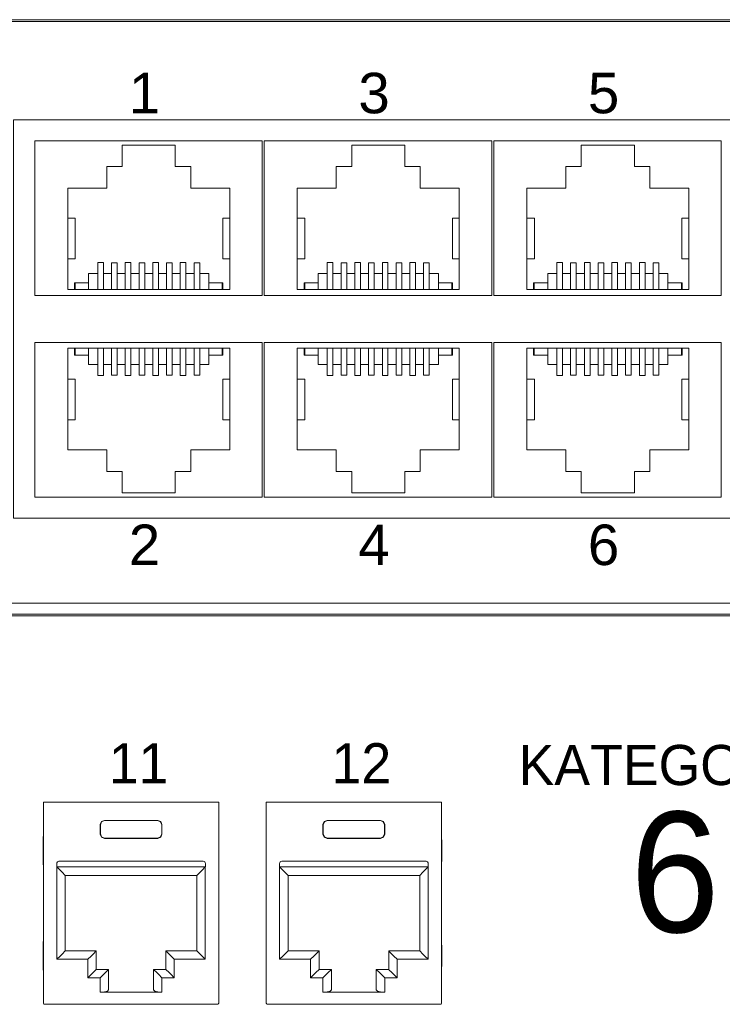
# Model space of a CAD drawing. Header units: millimetres. Extents: x 83969 to 164243, y -22860 to 4849.
# Tile 89 of 156: x 163445.87 to 163449.17, y -21359.72 to -21355.09. Entities that reach past the tile are written whole.
import ezdxf

# ---------------------------------------------------------------- set-up
doc = ezdxf.new("R2010")
doc.units = ezdxf.units.MM
doc.layers.get('0').update_dxf_attribs({"color": 251, "lineweight": 0})
doc.layers.add('Kat.6', color=7, linetype='Continuous')
doc.styles.add('_LANSTER_01', font='romans.shx')
doc.styles.add('Arial10', font='arial.ttf', dxfattribs={"height": 10})

# ---------------------------------------------------------------- blocks, each defined once
blk = doc.blocks.new('Switch 24xGE')
at = {"color": 144}
for points in [[(-306.45, 0), (0, 0), (0, 27.955), (-306.45, 27.955)], [(-185.1, 23.252), (-140, 23.252), (-140, 4.506), (-185.1, 4.506)]]:
    blk.add_lwpolyline(points, close=True, dxfattribs=at)
blk.add_lwpolyline([(-272.449, 27.876), (-34, 27.876), (-34, -0.079), (-272.449, -0.079)], close=True)
for points in [[(-173.4, 22.252), (-173.4, 14.981), (-184.1, 14.981), (-184.1, 22.252), (-173.4, 22.252)], [(-162.6, 22.252), (-162.6, 14.981), (-173.3, 14.981), (-173.3, 22.252), (-162.6, 22.252)], [(-151.8, 22.252), (-151.8, 14.981), (-162.5, 14.981), (-162.5, 22.252), (-151.8, 22.252)], [(-182.546, 15.259), (-182.546, 20.026), (-180.71, 20.026), (-180.71, 21.054), (-179.986, 21.054), (-179.986, 22.053), (-177.484, 22.053), (-177.484, 21.054), (-176.76, 21.054), (-176.76, 20.026), (-174.923, 20.026), (-174.923, 15.259), (-182.546, 15.259), (-182.227, 15.259), (-182.227, 15.576), (-182.196, 15.576), (-182.196, 15.259), (-182.196, 15.576), (-181.561, 15.576), (-181.561, 15.259), (-181.561, 16.021), (-181.135, 16.021), (-181.135, 15.259), (-181.135, 16.54), (-180.868, 16.54), (-180.868, 15.259), (-180.868, 16.021), (-180.487, 16.021), (-180.487, 15.259), (-180.487, 16.52), (-180.221, 16.52), (-180.221, 15.259), (-180.221, 16.021), (-179.84, 16.021), (-179.84, 15.259), (-179.84, 16.54), (-179.573, 16.54), (-179.573, 15.259), (-179.573, 16.021), (-179.192, 16.021), (-179.192, 15.259), (-179.192, 16.52), (-178.925, 16.52), (-178.925, 15.259), (-178.925, 16.021), (-178.544, 16.021), (-178.544, 15.259), (-178.544, 16.54), (-178.278, 16.54), (-178.278, 15.259), (-178.278, 16.021), (-177.897, 16.021), (-177.897, 15.259), (-177.897, 16.52), (-177.63, 16.52), (-177.63, 15.259), (-177.63, 16.021), (-177.249, 16.021), (-177.249, 15.259), (-177.249, 16.54), (-176.982, 16.54), (-176.982, 15.259), (-176.982, 16.021), (-176.601, 16.021), (-176.601, 15.259), (-176.601, 16.52), (-176.335, 16.52), (-176.335, 15.259), (-176.335, 16.021), (-175.909, 16.021), (-175.909, 15.259), (-175.909, 15.576), (-175.274, 15.576), (-175.274, 15.259), (-175.274, 15.576), (-175.242, 15.576), (-175.242, 15.259)], [(-171.746, 15.259), (-171.746, 20.026), (-169.91, 20.026), (-169.91, 21.054), (-169.186, 21.054), (-169.186, 22.053), (-166.684, 22.053), (-166.684, 21.054), (-165.96, 21.054), (-165.96, 20.026), (-164.123, 20.026), (-164.123, 15.259), (-171.746, 15.259), (-171.427, 15.259), (-171.427, 15.576), (-171.396, 15.576), (-171.396, 15.259), (-171.396, 15.576), (-170.761, 15.576), (-170.761, 15.259), (-170.761, 16.021), (-170.335, 16.021), (-170.335, 15.259), (-170.335, 16.54), (-170.068, 16.54), (-170.068, 15.259), (-170.068, 16.021), (-169.687, 16.021), (-169.687, 15.259), (-169.687, 16.52), (-169.421, 16.52), (-169.421, 15.259), (-169.421, 16.021), (-169.04, 16.021), (-169.04, 15.259), (-169.04, 16.54), (-168.773, 16.54), (-168.773, 15.259), (-168.773, 16.021), (-168.392, 16.021), (-168.392, 15.259), (-168.392, 16.52), (-168.125, 16.52), (-168.125, 15.259), (-168.125, 16.021), (-167.744, 16.021), (-167.744, 15.259), (-167.744, 16.54), (-167.478, 16.54), (-167.478, 15.259), (-167.478, 16.021), (-167.097, 16.021), (-167.097, 15.259), (-167.097, 16.52), (-166.83, 16.52), (-166.83, 15.259), (-166.83, 16.021), (-166.449, 16.021), (-166.449, 15.259), (-166.449, 16.54), (-166.182, 16.54), (-166.182, 15.259), (-166.182, 16.021), (-165.801, 16.021), (-165.801, 15.259), (-165.801, 16.52), (-165.535, 16.52), (-165.535, 15.259), (-165.535, 16.021), (-165.109, 16.021), (-165.109, 15.259), (-165.109, 15.576), (-164.474, 15.576), (-164.474, 15.259), (-164.474, 15.576), (-164.442, 15.576), (-164.442, 15.259)], [(-160.946, 15.259), (-160.946, 20.026), (-159.11, 20.026), (-159.11, 21.054), (-158.386, 21.054), (-158.386, 22.053), (-155.884, 22.053), (-155.884, 21.054), (-155.16, 21.054), (-155.16, 20.026), (-153.323, 20.026), (-153.323, 15.259), (-160.946, 15.259), (-160.627, 15.259), (-160.627, 15.576), (-160.596, 15.576), (-160.596, 15.259), (-160.596, 15.576), (-159.961, 15.576), (-159.961, 15.259), (-159.961, 16.021), (-159.535, 16.021), (-159.535, 15.259), (-159.535, 16.54), (-159.268, 16.54), (-159.268, 15.259), (-159.268, 16.021), (-158.887, 16.021), (-158.887, 15.259), (-158.887, 16.52), (-158.621, 16.52), (-158.621, 15.259), (-158.621, 16.021), (-158.24, 16.021), (-158.24, 15.259), (-158.24, 16.54), (-157.973, 16.54), (-157.973, 15.259), (-157.973, 16.021), (-157.592, 16.021), (-157.592, 15.259), (-157.592, 16.52), (-157.325, 16.52), (-157.325, 15.259), (-157.325, 16.021), (-156.944, 16.021), (-156.944, 15.259), (-156.944, 16.54), (-156.678, 16.54), (-156.678, 15.259), (-156.678, 16.021), (-156.297, 16.021), (-156.297, 15.259), (-156.297, 16.52), (-156.03, 16.52), (-156.03, 15.259), (-156.03, 16.021), (-155.649, 16.021), (-155.649, 15.259), (-155.649, 16.54), (-155.382, 16.54), (-155.382, 15.259), (-155.382, 16.021), (-155.001, 16.021), (-155.001, 15.259), (-155.001, 16.52), (-154.735, 16.52), (-154.735, 15.259), (-154.735, 16.021), (-154.309, 16.021), (-154.309, 15.259), (-154.309, 15.576), (-153.674, 15.576), (-153.674, 15.259), (-153.674, 15.576), (-153.642, 15.576), (-153.642, 15.259)], [(-182.546, 18.616), (-182.191, 18.616), (-182.191, 16.713), (-182.546, 16.713)], [(-174.923, 18.616), (-175.247, 18.616), (-175.247, 16.713), (-174.923, 16.713)], [(-171.746, 18.616), (-171.391, 18.616), (-171.391, 16.713), (-171.746, 16.713)], [(-164.123, 18.616), (-164.447, 18.616), (-164.447, 16.713), (-164.123, 16.713)], [(-160.946, 18.616), (-160.591, 18.616), (-160.591, 16.713), (-160.946, 16.713)], [(-153.323, 18.616), (-153.647, 18.616), (-153.647, 16.713), (-153.323, 16.713)], [(-173.4, 5.506), (-173.4, 12.777), (-184.1, 12.777), (-184.1, 5.506), (-173.4, 5.506)], [(-162.6, 5.506), (-162.6, 12.777), (-173.3, 12.777), (-173.3, 5.506), (-162.6, 5.506)], [(-151.8, 5.506), (-151.8, 12.777), (-162.5, 12.777), (-162.5, 5.506), (-151.8, 5.506)], [(-182.546, 12.5), (-182.546, 7.733), (-180.71, 7.733), (-180.71, 6.704), (-179.986, 6.704), (-179.986, 5.705), (-177.484, 5.705), (-177.484, 6.704), (-176.76, 6.704), (-176.76, 7.733), (-174.923, 7.733), (-174.923, 12.5), (-182.546, 12.5), (-182.227, 12.5), (-182.227, 12.182), (-182.196, 12.182), (-182.196, 12.5), (-182.196, 12.182), (-181.561, 12.182), (-181.561, 12.5), (-181.561, 11.738), (-181.135, 11.738), (-181.135, 12.5), (-181.135, 11.219), (-180.868, 11.219), (-180.868, 12.5), (-180.868, 11.738), (-180.487, 11.738), (-180.487, 12.5), (-180.487, 11.239), (-180.221, 11.239), (-180.221, 12.5), (-180.221, 11.738), (-179.84, 11.738), (-179.84, 12.5), (-179.84, 11.218), (-179.573, 11.218), (-179.573, 12.5), (-179.573, 11.738), (-179.192, 11.738), (-179.192, 12.5), (-179.192, 11.239), (-178.925, 11.239), (-178.925, 12.5), (-178.925, 11.738), (-178.544, 11.738), (-178.544, 12.5), (-178.544, 11.218), (-178.278, 11.218), (-178.278, 12.5), (-178.278, 11.738), (-177.897, 11.738), (-177.897, 12.5), (-177.897, 11.239), (-177.63, 11.239), (-177.63, 12.5), (-177.63, 11.738), (-177.249, 11.738), (-177.249, 12.5), (-177.249, 11.218), (-176.982, 11.218), (-176.982, 12.5), (-176.982, 11.738), (-176.601, 11.738), (-176.601, 12.5), (-176.601, 11.239), (-176.335, 11.239), (-176.335, 12.5), (-176.335, 11.738), (-175.909, 11.738), (-175.909, 12.5), (-175.909, 12.182), (-175.274, 12.182), (-175.274, 12.5), (-175.274, 12.182), (-175.242, 12.182), (-175.242, 12.5)], [(-171.746, 12.5), (-171.746, 7.733), (-169.91, 7.733), (-169.91, 6.704), (-169.186, 6.704), (-169.186, 5.705), (-166.684, 5.705), (-166.684, 6.704), (-165.96, 6.704), (-165.96, 7.733), (-164.123, 7.733), (-164.123, 12.5), (-171.746, 12.5), (-171.427, 12.5), (-171.427, 12.182), (-171.396, 12.182), (-171.396, 12.5), (-171.396, 12.182), (-170.761, 12.182), (-170.761, 12.5), (-170.761, 11.738), (-170.335, 11.738), (-170.335, 12.5), (-170.335, 11.219), (-170.068, 11.219), (-170.068, 12.5), (-170.068, 11.738), (-169.687, 11.738), (-169.687, 12.5), (-169.687, 11.239), (-169.421, 11.239), (-169.421, 12.5), (-169.421, 11.738), (-169.04, 11.738), (-169.04, 12.5), (-169.04, 11.218), (-168.773, 11.218), (-168.773, 12.5), (-168.773, 11.738), (-168.392, 11.738), (-168.392, 12.5), (-168.392, 11.239), (-168.125, 11.239), (-168.125, 12.5), (-168.125, 11.738), (-167.744, 11.738), (-167.744, 12.5), (-167.744, 11.218), (-167.478, 11.218), (-167.478, 12.5), (-167.478, 11.738), (-167.097, 11.738), (-167.097, 12.5), (-167.097, 11.239), (-166.83, 11.239), (-166.83, 12.5), (-166.83, 11.738), (-166.449, 11.738), (-166.449, 12.5), (-166.449, 11.218), (-166.182, 11.218), (-166.182, 12.5), (-166.182, 11.738), (-165.801, 11.738), (-165.801, 12.5), (-165.801, 11.239), (-165.535, 11.239), (-165.535, 12.5), (-165.535, 11.738), (-165.109, 11.738), (-165.109, 12.5), (-165.109, 12.182), (-164.474, 12.182), (-164.474, 12.5), (-164.474, 12.182), (-164.442, 12.182), (-164.442, 12.5)], [(-160.946, 12.5), (-160.946, 7.733), (-159.11, 7.733), (-159.11, 6.704), (-158.386, 6.704), (-158.386, 5.705), (-155.884, 5.705), (-155.884, 6.704), (-155.16, 6.704), (-155.16, 7.733), (-153.323, 7.733), (-153.323, 12.5), (-160.946, 12.5), (-160.627, 12.5), (-160.627, 12.182), (-160.596, 12.182), (-160.596, 12.5), (-160.596, 12.182), (-159.961, 12.182), (-159.961, 12.5), (-159.961, 11.738), (-159.535, 11.738), (-159.535, 12.5), (-159.535, 11.219), (-159.268, 11.219), (-159.268, 12.5), (-159.268, 11.738), (-158.887, 11.738), (-158.887, 12.5), (-158.887, 11.239), (-158.621, 11.239), (-158.621, 12.5), (-158.621, 11.738), (-158.24, 11.738), (-158.24, 12.5), (-158.24, 11.218), (-157.973, 11.218), (-157.973, 12.5), (-157.973, 11.738), (-157.592, 11.738), (-157.592, 12.5), (-157.592, 11.239), (-157.325, 11.239), (-157.325, 12.5), (-157.325, 11.738), (-156.944, 11.738), (-156.944, 12.5), (-156.944, 11.218), (-156.678, 11.218), (-156.678, 12.5), (-156.678, 11.738), (-156.297, 11.738), (-156.297, 12.5), (-156.297, 11.239), (-156.03, 11.239), (-156.03, 12.5), (-156.03, 11.738), (-155.649, 11.738), (-155.649, 12.5), (-155.649, 11.218), (-155.382, 11.218), (-155.382, 12.5), (-155.382, 11.738), (-155.001, 11.738), (-155.001, 12.5), (-155.001, 11.239), (-154.735, 11.239), (-154.735, 12.5), (-154.735, 11.738), (-154.309, 11.738), (-154.309, 12.5), (-154.309, 12.182), (-153.674, 12.182), (-153.674, 12.5), (-153.674, 12.182), (-153.642, 12.182), (-153.642, 12.5)], [(-182.546, 9.143), (-182.191, 9.143), (-182.191, 11.045), (-182.546, 11.045)], [(-174.923, 9.143), (-175.247, 9.143), (-175.247, 11.045), (-174.923, 11.045)], [(-171.746, 9.143), (-171.391, 9.143), (-171.391, 11.045), (-171.746, 11.045)], [(-164.123, 9.143), (-164.447, 9.143), (-164.447, 11.045), (-164.123, 11.045)], [(-160.946, 9.143), (-160.591, 9.143), (-160.591, 11.045), (-160.946, 11.045)], [(-153.323, 9.143), (-153.647, 9.143), (-153.647, 11.045), (-153.323, 11.045)]]:
    blk.add_lwpolyline(points, dxfattribs=at)
at = {"color": 144, "style": 'Arial10'}
for s, p in [('3', (-168.874, 23.553)), ('1', (-179.674, 23.553)), ('5', (-158.074, 23.553)), ('2', (-179.674, 2.306)), ('4', (-168.874, 2.306)), ('6', (-158.074, 2.306))]:
    blk.add_text(s, height=1.905, dxfattribs=at).set_placement(p)
blk = doc.blocks.new('Panel modularny_24_port_1U')
at = {"color": 0}
blk.add_line((48.895, 4.445), (0, 4.445), dxfattribs=at)
at = {"color": 0, "linetype": 'Continuous'}
for p, q in [((19.7812, 2.9564), (19.8001, 2.9564)), ((19.7812, 2.9564), (19.7812, 1.4553)), ((19.8001, 2.9564), (19.8032, 2.9564)), ((19.8032, 2.9564), (19.8106, 2.9564)), ((21.0637, 2.9564), (19.8106, 2.9564)), ((21.0711, 2.9564), (21.0637, 2.9564)), ((21.0742, 2.9564), (21.0711, 2.9564)), ((21.0931, 2.9564), (21.0742, 2.9564)), ((21.0931, 2.9564), (21.0931, 1.4553)), ((21.448, 2.9564), (21.4669, 2.9564)), ((21.448, 2.9564), (21.448, 1.4553)), ((21.4669, 2.9564), (21.4701, 2.9564)), ((21.4701, 2.9564), (21.4774, 2.9564)), ((22.7306, 2.9564), (21.4774, 2.9564)), ((22.7379, 2.9564), (22.7306, 2.9564)), ((22.7411, 2.9564), (22.7379, 2.9564)), ((22.76, 2.9564), (22.7411, 2.9564)), ((22.76, 2.9564), (22.76, 1.4553)), ((20.2061, 2.7884), (20.2153, 2.8107)), ((20.2168, 2.8092), (20.2076, 2.7869)), ((20.2153, 2.8107), (20.2376, 2.8199)), ((20.2391, 2.8184), (20.2168, 2.8092)), ((20.2376, 2.8199), (20.6366, 2.8199)), ((20.2376, 2.8199), (20.2391, 2.8184)), ((20.6352, 2.8184), (20.2391, 2.8184)), ((20.6366, 2.8199), (20.6352, 2.8184)), ((20.6352, 2.8184), (20.6575, 2.8092)), ((20.6589, 2.8107), (20.6366, 2.8199)), ((20.6575, 2.8092), (20.6667, 2.7869)), ((20.6681, 2.7884), (20.6589, 2.8107)), ((21.873, 2.7884), (21.8822, 2.8107)), ((21.8837, 2.8092), (21.8745, 2.7869)), ((21.8822, 2.8107), (21.9045, 2.8199)), ((21.906, 2.8184), (21.8837, 2.8092)), ((21.9045, 2.8199), (22.3035, 2.8199)), ((21.9045, 2.8199), (21.906, 2.8184)), ((22.3021, 2.8184), (21.906, 2.8184)), ((22.3035, 2.8199), (22.3021, 2.8184)), ((22.3021, 2.8184), (22.3243, 2.8092)), ((22.3258, 2.8107), (22.3035, 2.8199)), ((22.3243, 2.8092), (22.3336, 2.7869)), ((22.335, 2.7884), (22.3258, 2.8107)), ((20.2061, 2.717), (20.2061, 2.7884)), ((20.2076, 2.7869), (20.2061, 2.7884)), ((20.2076, 2.7184), (20.2076, 2.7869)), ((20.6667, 2.7869), (20.6681, 2.7884)), ((20.6667, 2.7184), (20.6667, 2.7869)), ((20.6681, 2.717), (20.6681, 2.7884)), ((21.873, 2.717), (21.873, 2.7884)), ((21.8745, 2.7869), (21.873, 2.7884)), ((21.8745, 2.7184), (21.8745, 2.7869)), ((22.3336, 2.7869), (22.335, 2.7884)), ((22.3336, 2.7184), (22.3336, 2.7869)), ((22.335, 2.717), (22.335, 2.7884)), ((19.7805, 2.6904), (19.7802, 2.662)), ((19.7802, 2.662), (19.7802, 2.5255)), ((19.7812, 2.7126), (19.7805, 2.6904)), ((20.2076, 2.7184), (20.2061, 2.717)), ((20.2153, 2.6947), (20.2061, 2.717)), ((20.2076, 2.7184), (20.2168, 2.6962)), ((20.2376, 2.6855), (20.2153, 2.6947)), ((20.2168, 2.6962), (20.2391, 2.687)), ((20.2391, 2.687), (20.2376, 2.6855)), ((20.2376, 2.6855), (20.6366, 2.6855)), ((20.6352, 2.687), (20.2391, 2.687)), ((20.6575, 2.6962), (20.6352, 2.687)), ((20.6352, 2.687), (20.6366, 2.6855)), ((20.6366, 2.6855), (20.6589, 2.6947)), ((20.6667, 2.7184), (20.6575, 2.6962)), ((20.6589, 2.6947), (20.6681, 2.717)), ((20.6667, 2.7184), (20.6681, 2.717)), ((21.0938, 2.6904), (21.0931, 2.7126)), ((21.094, 2.662), (21.0938, 2.6904)), ((21.094, 2.662), (21.094, 2.5255)), ((21.4474, 2.6904), (21.4471, 2.662)), ((21.4471, 2.662), (21.4471, 2.5255)), ((21.448, 2.7126), (21.4474, 2.6904)), ((21.8745, 2.7184), (21.873, 2.717)), ((21.8822, 2.6947), (21.873, 2.717)), ((21.8745, 2.7184), (21.8837, 2.6962)), ((21.9045, 2.6855), (21.8822, 2.6947)), ((21.8837, 2.6962), (21.906, 2.687)), ((21.906, 2.687), (21.9045, 2.6855)), ((21.9045, 2.6855), (22.3035, 2.6855)), ((22.3021, 2.687), (21.906, 2.687)), ((22.3243, 2.6962), (22.3021, 2.687)), ((22.3021, 2.687), (22.3035, 2.6855)), ((22.3035, 2.6855), (22.3258, 2.6947)), ((22.3336, 2.7184), (22.3243, 2.6962)), ((22.3258, 2.6947), (22.335, 2.717)), ((22.3336, 2.7184), (22.335, 2.717)), ((22.7606, 2.6904), (22.76, 2.7126)), ((22.7609, 2.662), (22.7606, 2.6904)), ((22.7609, 2.662), (22.7609, 2.5255)), ((19.7802, 2.5255), (19.7805, 2.4971)), ((20.9769, 2.5141), (19.8974, 2.5141)), ((21.0938, 2.4971), (21.094, 2.5255)), ((21.4471, 2.5255), (21.4474, 2.4971)), ((22.6437, 2.5141), (21.5643, 2.5141)), ((22.7606, 2.4971), (22.7609, 2.5255)), ((19.7805, 2.4971), (19.7812, 2.4749)), ((19.8806, 2.4973), (19.8806, 2.4721)), ((20.9937, 2.4721), (19.8806, 2.4721)), ((19.8817, 2.4721), (19.9058, 2.4479)), ((19.8817, 1.7811), (19.8817, 2.4721)), ((19.9058, 2.4479), (19.9262, 2.4275)), ((20.9685, 2.4479), (20.9481, 2.4275)), ((20.9926, 2.4721), (20.9685, 2.4479)), ((20.9926, 1.7811), (20.9926, 2.4721)), ((20.9937, 2.4973), (20.9937, 2.4721)), ((21.0931, 2.4749), (21.0938, 2.4971)), ((21.4474, 2.4971), (21.448, 2.4749)), ((21.5475, 2.4973), (21.5475, 2.4721)), ((22.6605, 2.4721), (21.5475, 2.4721)), ((21.5485, 2.4721), (21.5726, 2.4479)), ((21.5485, 1.7811), (21.5485, 2.4721)), ((21.5726, 2.4479), (21.5931, 2.4275)), ((22.6354, 2.4479), (22.6149, 2.4275)), ((22.6595, 2.4721), (22.6354, 2.4479)), ((22.6595, 1.7811), (22.6595, 2.4721)), ((22.6605, 2.4973), (22.6605, 2.4721)), ((22.76, 2.4749), (22.7606, 2.4971)), ((19.9262, 2.4275), (19.9399, 2.4138)), ((19.9399, 2.4138), (19.9447, 2.4091)), ((19.9447, 2.4091), (19.9447, 1.8441)), ((19.9447, 2.4091), (20.9296, 2.4091)), ((20.9344, 2.4138), (20.9296, 2.4091)), ((20.9296, 2.4091), (20.9296, 1.8441)), ((20.9481, 2.4275), (20.9344, 2.4138)), ((21.5931, 2.4275), (21.6067, 2.4138)), ((21.6067, 2.4138), (21.6115, 2.4091)), ((21.6115, 2.4091), (21.6115, 1.8441)), ((21.6115, 2.4091), (22.5965, 2.4091)), ((22.6013, 2.4138), (22.5965, 2.4091)), ((22.5965, 2.4091), (22.5965, 1.8441)), ((22.6149, 2.4275), (22.6013, 2.4138)), ((19.7812, 1.9259), (19.7805, 1.9036)), ((21.0938, 1.9036), (21.0931, 1.9259)), ((21.448, 1.9259), (21.4474, 1.9036)), ((22.7606, 1.9036), (22.76, 1.9259)), ((19.7805, 1.9036), (19.7802, 1.8752)), ((19.7802, 1.8752), (19.7802, 1.7387)), ((19.9447, 1.8441), (19.9399, 1.8393)), ((20.1767, 1.8441), (19.9447, 1.8441)), ((20.1767, 1.8441), (20.1719, 1.8393)), ((20.1767, 1.7055), (20.1767, 1.8441)), ((20.6975, 1.7055), (20.6975, 1.8441)), ((20.6975, 1.8441), (20.9296, 1.8441)), ((20.6975, 1.8441), (20.7023, 1.8393)), ((20.9296, 1.8441), (20.9344, 1.8393)), ((21.094, 1.8752), (21.0938, 1.9036)), ((21.094, 1.8752), (21.094, 1.7387)), ((21.4474, 1.9036), (21.4471, 1.8752)), ((21.4471, 1.8752), (21.4471, 1.7387)), ((21.6115, 1.8441), (21.6067, 1.8393)), ((21.8436, 1.8441), (21.6115, 1.8441)), ((21.8436, 1.8441), (21.8388, 1.8393)), ((21.8436, 1.7055), (21.8436, 1.8441)), ((22.3644, 1.7055), (22.3644, 1.8441)), ((22.3644, 1.8441), (22.5965, 1.8441)), ((22.3644, 1.8441), (22.3692, 1.8393)), ((22.5965, 1.8441), (22.6013, 1.8393)), ((22.7609, 1.8752), (22.7606, 1.9036)), ((22.7609, 1.8752), (22.7609, 1.7387)), ((19.9058, 1.8052), (19.8817, 1.7811)), ((19.8817, 1.7811), (20.1137, 1.7811)), ((19.9262, 1.8257), (19.9058, 1.8052)), ((19.9399, 1.8393), (19.9262, 1.8257)), ((20.1378, 1.8052), (20.1137, 1.7811)), ((20.1137, 1.7811), (20.1137, 1.6425)), ((20.1583, 1.8257), (20.1378, 1.8052)), ((20.1719, 1.8393), (20.1583, 1.8257)), ((20.7023, 1.8393), (20.716, 1.8257)), ((20.716, 1.8257), (20.7364, 1.8052)), ((20.7364, 1.8052), (20.7605, 1.7811)), ((20.9926, 1.7811), (20.7605, 1.7811)), ((20.7605, 1.7811), (20.7605, 1.6425)), ((20.9344, 1.8393), (20.9481, 1.8257)), ((20.9481, 1.8257), (20.9685, 1.8052)), ((20.9685, 1.8052), (20.9926, 1.7811)), ((21.5726, 1.8052), (21.5485, 1.7811)), ((21.5485, 1.7811), (21.7806, 1.7811)), ((21.5931, 1.8257), (21.5726, 1.8052)), ((21.6067, 1.8393), (21.5931, 1.8257)), ((21.8047, 1.8052), (21.7806, 1.7811)), ((21.7806, 1.7811), (21.7806, 1.6425)), ((21.8251, 1.8257), (21.8047, 1.8052)), ((21.8388, 1.8393), (21.8251, 1.8257)), ((22.3692, 1.8393), (22.3829, 1.8257)), ((22.3829, 1.8257), (22.4033, 1.8052)), ((22.4033, 1.8052), (22.4274, 1.7811)), ((22.6595, 1.7811), (22.4274, 1.7811)), ((22.4274, 1.7811), (22.4274, 1.6425)), ((22.6013, 1.8393), (22.6149, 1.8257)), ((22.6149, 1.8257), (22.6354, 1.8052)), ((22.6354, 1.8052), (22.6595, 1.7811)), ((19.7802, 1.7387), (19.7805, 1.7104)), ((19.7805, 1.7104), (19.7812, 1.6881)), ((20.1583, 1.6871), (20.1719, 1.7007)), ((20.1719, 1.7007), (20.1767, 1.7055)), ((20.2691, 1.7055), (20.1767, 1.7055)), ((20.2507, 1.6871), (20.2643, 1.7007)), ((20.2643, 1.7007), (20.2691, 1.7055)), ((20.2691, 1.7055), (20.2691, 1.5517)), ((20.6051, 1.7055), (20.6975, 1.7055)), ((20.6051, 1.7055), (20.6051, 1.5517)), ((20.6099, 1.7007), (20.6051, 1.7055)), ((20.6236, 1.6871), (20.6099, 1.7007)), ((20.7023, 1.7007), (20.6975, 1.7055)), ((20.716, 1.6871), (20.7023, 1.7007)), ((21.0931, 1.6881), (21.0938, 1.7104)), ((21.0938, 1.7104), (21.094, 1.7387)), ((21.4471, 1.7387), (21.4474, 1.7104)), ((21.4474, 1.7104), (21.448, 1.6881)), ((21.8251, 1.6871), (21.8388, 1.7007)), ((21.8388, 1.7007), (21.8436, 1.7055)), ((21.936, 1.7055), (21.8436, 1.7055)), ((21.9175, 1.6871), (21.9312, 1.7007)), ((21.9312, 1.7007), (21.936, 1.7055)), ((21.936, 1.7055), (21.936, 1.5517)), ((22.272, 1.7055), (22.3644, 1.7055)), ((22.272, 1.7055), (22.272, 1.5517)), ((22.2768, 1.7007), (22.272, 1.7055)), ((22.2905, 1.6871), (22.2768, 1.7007)), ((22.3692, 1.7007), (22.3644, 1.7055)), ((22.3829, 1.6871), (22.3692, 1.7007)), ((22.76, 1.6881), (22.7606, 1.7104)), ((22.7606, 1.7104), (22.7609, 1.7387)), ((20.1137, 1.6425), (20.1378, 1.6666)), ((20.1137, 1.6425), (20.2061, 1.6425)), ((20.1378, 1.6666), (20.1583, 1.6871)), ((20.2061, 1.6425), (20.2302, 1.6666)), ((20.2061, 1.5349), (20.2061, 1.6425)), ((20.2302, 1.6666), (20.2507, 1.6871)), ((20.644, 1.6666), (20.6236, 1.6871)), ((20.6681, 1.6425), (20.644, 1.6666)), ((20.7605, 1.6425), (20.6681, 1.6425)), ((20.6681, 1.5349), (20.6681, 1.6425)), ((20.7364, 1.6666), (20.716, 1.6871)), ((20.7605, 1.6425), (20.7364, 1.6666)), ((21.7806, 1.6425), (21.8047, 1.6666)), ((21.7806, 1.6425), (21.873, 1.6425)), ((21.8047, 1.6666), (21.8251, 1.6871)), ((21.873, 1.6425), (21.8971, 1.6666)), ((21.873, 1.5349), (21.873, 1.6425)), ((21.8971, 1.6666), (21.9175, 1.6871)), ((22.3109, 1.6666), (22.2905, 1.6871)), ((22.335, 1.6425), (22.3109, 1.6666)), ((22.4274, 1.6425), (22.335, 1.6425)), ((22.335, 1.5349), (22.335, 1.6425)), ((22.4033, 1.6666), (22.3829, 1.6871)), ((22.4274, 1.6425), (22.4033, 1.6666)), ((20.2691, 1.5517), (20.2607, 1.5433)), ((20.6051, 1.5517), (20.6136, 1.5433)), ((21.936, 1.5517), (21.9276, 1.5433)), ((22.272, 1.5517), (22.2805, 1.5433)), ((20.2376, 1.5371), (20.2061, 1.5349)), ((20.6681, 1.5349), (20.2061, 1.5349)), ((20.2607, 1.5433), (20.2376, 1.5371)), ((20.6136, 1.5433), (20.6366, 1.5371)), ((20.6366, 1.5371), (20.6681, 1.5349)), ((21.9045, 1.5371), (21.873, 1.5349)), ((22.335, 1.5349), (21.873, 1.5349)), ((21.9276, 1.5433), (21.9045, 1.5371)), ((22.2805, 1.5433), (22.3035, 1.5371)), ((22.3035, 1.5371), (22.335, 1.5349)), ((19.7812, 1.4551), (19.7812, 1.4553)), ((19.7812, 1.4551), (19.7812, 1.4548)), ((19.7812, 1.4548), (19.7812, 1.4541)), ((19.7812, 1.4541), (19.7814, 1.4528)), ((19.7814, 1.4528), (19.7828, 1.4495)), ((19.7828, 1.4495), (19.7851, 1.4469)), ((19.7851, 1.4469), (19.7882, 1.4452)), ((19.7882, 1.4452), (19.7917, 1.4446)), ((19.7917, 1.4446), (19.7917, 1.4446)), ((19.7917, 1.4446), (21.0826, 1.4446)), ((21.0861, 1.4452), (21.0826, 1.4446)), ((21.0826, 1.4446), (21.0826, 1.4446)), ((21.0891, 1.4469), (21.0861, 1.4452)), ((21.0915, 1.4495), (21.0891, 1.4469)), ((21.0928, 1.4528), (21.0915, 1.4495)), ((21.093, 1.4541), (21.0928, 1.4528)), ((21.0931, 1.4548), (21.093, 1.4541)), ((21.0931, 1.4551), (21.0931, 1.4553)), ((21.0931, 1.4551), (21.0931, 1.4548)), ((21.448, 1.4551), (21.448, 1.4553)), ((21.448, 1.4551), (21.448, 1.4548)), ((21.448, 1.4548), (21.4481, 1.4541)), ((21.4481, 1.4541), (21.4483, 1.4528)), ((21.4483, 1.4528), (21.4497, 1.4495)), ((21.4497, 1.4495), (21.452, 1.4469)), ((21.452, 1.4469), (21.4551, 1.4452)), ((21.4551, 1.4452), (21.4585, 1.4446)), ((21.4585, 1.4446), (21.4585, 1.4446)), ((21.4585, 1.4446), (22.7495, 1.4446)), ((22.7529, 1.4452), (22.7495, 1.4446)), ((22.7495, 1.4446), (22.7495, 1.4446)), ((22.756, 1.4469), (22.7529, 1.4452)), ((22.7584, 1.4495), (22.756, 1.4469)), ((22.7597, 1.4528), (22.7584, 1.4495)), ((22.7599, 1.4541), (22.7597, 1.4528)), ((22.76, 1.4548), (22.7599, 1.4541)), ((22.76, 1.4551), (22.76, 1.4553)), ((22.76, 1.4551), (22.76, 1.4548))]:
    blk.add_line(p, q, dxfattribs=at)
for centre, start, end in [((19.8974, 2.4973), 90, 180), ((20.9769, 2.4973), 0, 90), ((21.5643, 2.4973), 90, 180), ((22.6437, 2.4973), 0, 90)]:
    blk.add_arc(centre, 0.0168, start, end, dxfattribs=at)
at = {"color": 0, "char_height": 0.3, "attachment_point": 1, "style": '_LANSTER_01'}
for s, insert in [('\\A1;{\\fHP Simplified|b0|i0|c238|p34;11}', (20.2704, 3.3974)), ('\\A1;{\\fHP Simplified|b0|i0|c238|p34;12}', (21.9373, 3.3974))]:
    blk.add_mtext_dynamic_manual_height_columns(s, width=0.466049, gutter_width=6, heights=[0], dxfattribs=dict(at, insert=insert))
at = {"layer": 'Kat.6', "insert": (23.4879, 3.3843), "char_height": 0.3, "attachment_point": 1, "style": '_LANSTER_01'}
blk.add_mtext_dynamic_manual_height_columns('\\A1;\\pxqc;{\\fHP Simplified|b0|i0|c238|p34;KATEGORIA\\P\\H3x;6}', width=2.036396, gutter_width=6, heights=[0], dxfattribs=at)

msp = doc.modelspace()

# ---------------------------------------------------------------- block references
for name, p, xscale, yscale, zscale in [('Switch 24xGE', (163464.3466, -21357.8827), 0.1, 0.1, 0.1), ('Panel modularny_24_port_1U', (163433.539, -21360.6262), 0.6288112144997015, 0.6288112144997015, 0.6288112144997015)]:
    msp.add_blockref(name, p, dxfattribs=dict(xscale=xscale, yscale=yscale, zscale=zscale))

doc.saveas('drawing.dxf')
